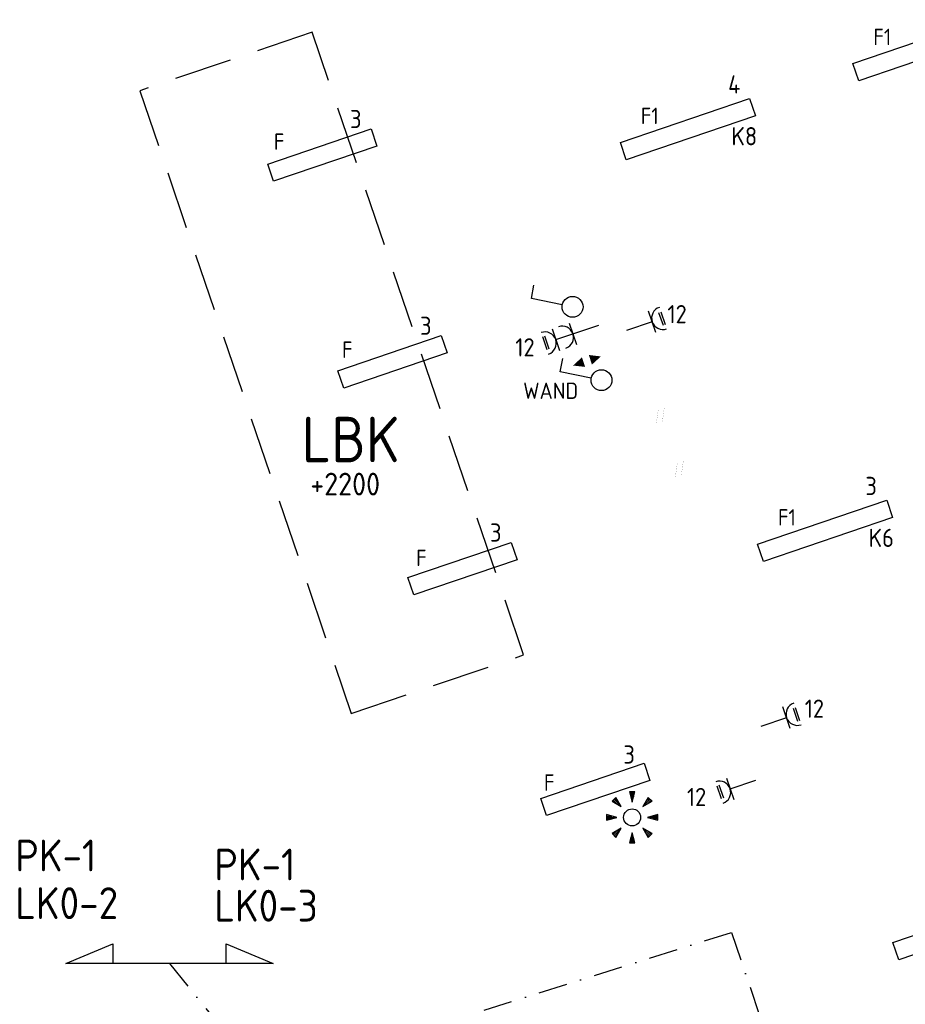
# Model space of a CAD drawing. Header units: millimetres. Extents: x 28812 to 120869, y 26747 to 104834.
# Tile 19 of 36: x 65662 to 75397, y 68067 to 78891. Entities that reach past the tile are written whole.
import ezdxf
from ezdxf.enums import TextEntityAlignment as Align

# ---------------------------------------------------------------- set-up
doc = ezdxf.new("R2010")
doc.units = ezdxf.units.MM
doc.header["$LTSCALE"] = 100
doc.linetypes.add('DASHDOT2', pattern=[12.7, 6.35, -3.175, 0, -3.175])
doc.linetypes.add('HIDDEN', pattern=[9.525, 6.35, -3.175])
for name, color, linetype in [('00-xref', 7, 'Continuous'), ('EB63101-_ATTRIB', 2, 'Continuous'), ('EL62203-_KRACHT-WCD230', 3, 'Continuous'), ('EL62209-_KRACHT-ASP400', 3, 'Continuous'), ('EL63101-_LICHT-ARM', 3, 'Continuous'), ('EL63102-_LICHT-SCH', 3, 'Continuous'), ('EL63103-_LICHT-WCD230V', 3, 'Continuous')]:
    doc.layers.add(name, color=color, linetype=linetype)
doc.layers.add('GRENS', color=210, linetype='DASHDOT2', lineweight=30)
doc.styles.add('NORATT', font='iso.shx')
doc.styles.add('NORDIM', font='isocp.shx')

# ---------------------------------------------------------------- blocks, each defined once
blk = doc.blocks.new('EJ3P31')
at = {"color": 0}
blk.add_lwpolyline([(-7.5, -1), (-7.5, 1), (7.5, 1), (7.5, -1)], close=True, dxfattribs=at)
at = {"style": 'NORATT', "flags": 9}
blk.add_attdef('GELIJK', text='', height=1.8, dxfattribs=at).set_placement((3.5, 5), align=Align.MIDDLE_CENTER)
at = {"color": 0, "style": 'NORATT'}
for tag, flags, p in [('A_CODE', 8, (-3.5, 2.75)), ('SCHAK', 8, (3.5, 2.75)), ('GROEP', 8, (-3.5, -2.75)), ('KAST', 9, (3.5, -2.75))]:
    blk.add_attdef(tag, text='', height=1.8, dxfattribs=dict(at, flags=flags)).set_placement(p, align=Align.MIDDLE)
blk = doc.blocks.new('ES3W1L')
for p, q in [((-0.75, 1.25), (0.75, 1.25)), ((1.25, 0), (-1.25, 0)), ((-0.75, 1), (0.75, 1)), ((0, 0), (0, -3))]:
    blk.add_line(p, q)
blk.add_arc((0, 1.25), 1.25, 180, 0)
at = {"style": 'NORATT'}
for tag, flags, p in [('VERMOGEN', 9, (-2.5, 3)), ('GROEP', 8, (0, 3)), ('SCHAK', 8, (2.5, 3)), ('GELIJK', 9, (5, 3)), ('KAST', 9, (7, 3)), ('TAL', 8, (2.5, 3))]:
    blk.add_attdef(tag, text='', height=1.8, rotation=90, dxfattribs=dict(at, flags=flags)).set_placement(p, align=Align.MIDDLE_CENTER)
at = {"style": 'NORATT', "flags": 8}
blk.add_attdef('DOEL', text='', height=1.8, rotation=90, dxfattribs=at).set_placement((-2.5, 3), align=Align.MIDDLE_LEFT)
at = {"style": 'NORATT', "flags": 9}
blk.add_attdef('M_CODE', text='', height=1.8, dxfattribs=at).set_placement((0, 0), align=Align.MIDDLE_CENTER)
blk = doc.blocks.new('ES652141')
for p, q in [((-0.2, 3.75), (-0.2, 3)), ((0, 3.75), (0, 2.25)), ((0.2, 3.75), (0.2, 3)), ((-2.79, 2.51), (-2.26, 1.98)), ((-2.65, 2.65), (-1.59, 1.59)), ((-2.51, 2.79), (-1.98, 2.26)), ((2.65, 2.65), (1.59, 1.59)), ((2.51, 2.79), (1.98, 2.26)), ((2.79, 2.51), (2.26, 1.98)), ((-3.75, 0.2), (-3, 0.2)), ((-3.75, 0), (-2.25, 0)), ((3.75, 0), (2.25, 0)), ((3.75, 0.2), (3, 0.2)), ((-3.75, -0.2), (-3, -0.2)), ((3.75, -0.2), (3, -0.2)), ((-2.79, -2.51), (-2.26, -1.98)), ((-2.65, -2.65), (-1.59, -1.59)), ((-2.51, -2.79), (-1.98, -2.26)), ((0, -3.75), (0, -2.25)), ((2.65, -2.65), (1.59, -1.59)), ((2.51, -2.79), (1.98, -2.26)), ((2.79, -2.51), (2.26, -1.98)), ((-0.2, -3.75), (-0.2, -3)), ((0.2, -3.75), (0.2, -3))]:
    blk.add_line(p, q)
for points in [[(-1.59, 1.59), (-2.37, 2.93), (-2.93, 2.37)], [(0, 2.25), (0.4, 3.75), (-0.4, 3.75)], [(1.59, 1.59), (2.93, 2.37), (2.37, 2.93)], [(-2.25, 0), (-3.75, 0.4), (-3.75, -0.4)], [(2.25, 0), (3.75, -0.4), (3.75, 0.4)], [(-1.59, -1.59), (-2.93, -2.37), (-2.37, -2.93)], [(0, -2.25), (-0.4, -3.75), (0.4, -3.75)], [(1.59, -1.59), (2.37, -2.93), (2.93, -2.37)]]:
    blk.add_lwpolyline(points, close=True)
blk.add_circle((0, 0), 1.25)
at = {"style": 'NORATT'}
blk.add_attdef('NUMMER', text='', height=1.8, dxfattribs=at).set_placement((0, 5), align=Align.MIDDLE)
for tag, flags, p in [('CODE', 9, (1, 3.5)), ('PANEEL', 9, (0, 3)), ('GRP', 8, (0, -5)), ('RUIMTE', 9, (0, -7.5))]:
    blk.add_attdef(tag, text='', height=1.8, dxfattribs=dict(at, flags=flags)).set_placement(p, align=Align.MIDDLE_LEFT)
at = {"style": 'NORATT', "flags": 8}
blk.add_attdef('M_CODE', text='', height=1.8, dxfattribs=at).set_placement((0, 0), align=Align.MIDDLE_CENTER)
blk = doc.blocks.new('ES3S1')
blk.add_lwpolyline([(0.58, 1), (2.31, 4), (3.61, 3.25)])
blk.add_circle((0, 0), 1.15)
at = {"style": 'NORATT'}
for tag, flags, p in [('SCHAK', 8, (3, 5.5)), ('KAST', 9, (-3, 0.5)), ('M_CODE', 9, (0, 0)), ('DOEL', 9, (-3, -2)), ('GROEP', 9, (-3, -4.5))]:
    blk.add_attdef(tag, text='', height=1.8, dxfattribs=dict(at, flags=flags)).set_placement(p, align=Align.MIDDLE_CENTER)
blk = doc.blocks.new('ES3W2L')
for p, q in [((-0.75, 3.25), (0.75, 3.25)), ((-0.75, 3), (0.75, 3)), ((1.25, 2), (-1.25, 2)), ((0, 2), (0, -3)), ((1.25, 0), (-1.25, 0))]:
    blk.add_line(p, q)
for centre in [(0, 3.25), (0, 1.25)]:
    blk.add_arc(centre, 1.25, 180, 0)
at = {"style": 'NORATT'}
for tag, flags, p in [('VERMOGEN', 9, (-2.5, 5)), ('GROEP', 8, (0, 5)), ('SCHAK', 8, (2.5, 5)), ('GELIJKI', 9, (5, 5)), ('GELIJK', 9, (5, 5)), ('KAST', 9, (7, 5)), ('TAL', 8, (2.5, 5))]:
    blk.add_attdef(tag, text='', height=1.8, rotation=90, dxfattribs=dict(at, flags=flags)).set_placement(p, align=Align.MIDDLE_CENTER)
at = {"style": 'NORATT', "flags": 8}
blk.add_attdef('DOEL', text='', height=1.8, rotation=90, dxfattribs=at).set_placement((-2.5, 5), align=Align.MIDDLE_LEFT)
at = {"style": 'NORATT'}
for tag, height, flags, p in [('GROEPI', 1.8, 9, (0, 9.5)), ('CODE', 3.5, 8, (0, 4.5)), ('M_CODE', 1.8, 9, (0, 0)), ('VERMOGENI', 1.8, 9, (0, -9.5)), ('DOELI', 1.8, 9, (0, -11.5))]:
    blk.add_attdef(tag, text='', height=height, dxfattribs=dict(at, flags=flags)).set_placement(p, align=Align.MIDDLE_CENTER)
blk = doc.blocks.new('EJ3P21')
at = {"color": 0}
blk.add_lwpolyline([(-6, -1), (-6, 1), (6, 1), (6, -1)], close=True, dxfattribs=at)
at = {"style": 'NORATT'}
for tag, height, flags, p in [('GROEPI', 1.8, 9, (0, 9.5)), ('CODE', 3.5, 8, (0, 4.5)), ('GELIJK', 1.8, 9, (3.5, 5)), ('M_CODE', 1.8, 9, (0, 0)), ('VERMOGEN', 1.8, 9, (0, -5.5)), ('DOEL', 1.8, 9, (0, -7.5)), ('VERMOGENI', 1.8, 9, (0, -9.5)), ('DOELI', 1.8, 9, (0, -11.5))]:
    blk.add_attdef(tag, text='', height=height, dxfattribs=dict(at, flags=flags)).set_placement(p, align=Align.MIDDLE_CENTER)
at = {"style": 'NORATT', "flags": 9}
for tag in ['GELIJKI', 'TAL']:
    blk.add_attdef(tag, text='', height=1.8, rotation=90, dxfattribs=at).set_placement((5, 2.75), align=Align.MIDDLE_CENTER)
at = {"style": 'NORATT'}
for tag, flags, p in [('SCHAK', 8, (3.5, 2.8)), ('A_CODE', 8, (0, 0)), ('GROEP', 8, (-3.5, -2.8)), ('KAST', 9, (3.5, -2.8))]:
    blk.add_attdef(tag, text='', height=1.8, dxfattribs=dict(at, flags=flags)).set_placement(p, align=Align.MIDDLE)

msp = doc.modelspace()

# ---------------------------------------------------------------- linework, layer by layer
at = {"color": 7}
for points in [[(72050, 75189, 0, 111, 0), (71935, 75152, 111, 111, 0)], [(71745, 75089, 0, 111, 0), (71860, 75127, 111, 111, 0)]]:
    msp.add_lwpolyline(points, format="xyseb", dxfattribs=at)
at = {"layer": '00-xref', "linetype": 'HIDDEN'}
msp.add_lwpolyline([(69307, 71264), (71201, 71907), (68877, 78753), (66983, 78110)], close=True, dxfattribs=at)
at = {"layer": 'EL62209-_KRACHT-ASP400', "color": 1, "const_width": 1.11, "elevation": 6000}
for points in [[(72683, 74614), (72660, 74452)], [(72749, 74637), (72727, 74474)], [(72956, 74038), (72934, 73875)], [(72890, 74015), (72868, 73852)]]:
    msp.add_lwpolyline(points, dxfattribs=at)
at = {"layer": 'GRENS', "ltscale": 0.5, "elevation": -16800}
msp.add_lwpolyline([(67308, 68514), (68343, 67242), (73486, 68857), (76015, 61395), (105206, 71338)], dxfattribs=at)
at = {"layer": 'GRENS', "linetype": 'Continuous', "ltscale": 0.1, "elevation": -16800}
msp.add_lwpolyline([(67930, 68516), (67930, 68732), (68447, 68514), (66168, 68514), (66685, 68732), (66685, 68516)], dxfattribs=at)

# ---------------------------------------------------------------- block references
at = {"layer": 'EL62203-_KRACHT-WCD230', "xscale": 100, "yscale": 100, "zscale": 100, "rotation": 108.749992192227}
msp.add_blockref('ES3W2L', (71743, 75438, 16800), dxfattribs=at)
at = {"layer": 'EL63101-_LICHT-ARM'}
ref = msp.add_blockref('EJ3P31', (75563, 78555, 2600), dxfattribs=dict(at, xscale=99.99999999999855, yscale=99.99999999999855, zscale=99.99999999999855, rotation=18.79999999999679))
ref.add_attrib('A_CODE', 'F1', dxfattribs={"layer": 'EB63101-_ATTRIB', "color": 1, "height": 180, "style": 'NORATT', "flags": 8}).set_placement((75144, 78702, 2600), align=Align.MIDDLE)
ref = msp.add_blockref('EJ3P31', (73007, 77687, 2600), dxfattribs=dict(at, xscale=99.99999999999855, yscale=99.99999999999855, zscale=99.99999999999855, rotation=18.79999999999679))
ref.add_attrib('A_CODE', 'F1', dxfattribs={"layer": 'EB63101-_ATTRIB', "color": 1, "height": 180, "style": 'NORATT', "flags": 8}).set_placement((72587, 77834, 2600), align=Align.MIDDLE)
ref = msp.add_blockref('EJ3P21', (68989, 77403, 16800), dxfattribs=dict(at, xscale=100, yscale=100, zscale=100, rotation=198.8000000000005))
ref.add_attrib('A_CODE', 'F', dxfattribs={"layer": 'EB63101-_ATTRIB', "color": 1, "height": 180, "style": 'NORATT', "flags": 8}).set_placement((68513, 77550, 16800), align=Align.MIDDLE)
ref = msp.add_blockref('EJ3P21', (69759, 75130, 16800), dxfattribs=dict(at, xscale=99.99999999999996, yscale=99.99999999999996, zscale=99.99999999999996, rotation=198.8000000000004))
ref.add_attrib('A_CODE', 'F', dxfattribs={"layer": 'EB63101-_ATTRIB', "color": 1, "height": 180, "style": 'NORATT', "flags": 8}).set_placement((69263, 75263, 16800), align=Align.MIDDLE)
ref = msp.add_blockref('EJ3P31', (74515, 73273, 2600), dxfattribs=dict(at, xscale=100.000000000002, yscale=100.000000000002, zscale=100.000000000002, rotation=18.79999999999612))
ref.add_attrib('A_CODE', 'F1', dxfattribs={"layer": 'EB63101-_ATTRIB', "color": 1, "height": 180, "style": 'NORATT', "flags": 8}).set_placement((74095, 73420, 2600), align=Align.MIDDLE)
ref = msp.add_blockref('EJ3P21', (70529, 72856, 16800), dxfattribs=dict(at, xscale=99.99999999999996, yscale=99.99999999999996, zscale=99.99999999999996, rotation=198.8000000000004))
ref.add_attrib('A_CODE', 'F', dxfattribs={"layer": 'EB63101-_ATTRIB', "color": 1, "height": 180, "style": 'NORATT', "flags": 8}).set_placement((70077, 72975, 16800), align=Align.MIDDLE)
ref = msp.add_blockref('EJ3P21', (71990, 70429, 16800), dxfattribs=dict(at, xscale=99.99999999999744, yscale=99.99999999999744, zscale=99.99999999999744, rotation=198.8000000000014))
ref.add_attrib('A_CODE', 'F', dxfattribs={"layer": 'EB63101-_ATTRIB', "color": 1, "height": 180, "style": 'NORATT', "flags": 8}).set_placement((71483, 70505, 16800), align=Align.MIDDLE)
at = {"layer": 'EL63101-_LICHT-ARM', "xscale": 75, "yscale": 75, "zscale": 75}
msp.add_blockref('ES652141', (72394, 70122, 16800), dxfattribs=at)
at = {"layer": 'EL63101-_LICHT-ARM'}
ref = msp.add_blockref('EJ3P31', (76002, 68893, 2600), dxfattribs=dict(at, xscale=100.000000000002, yscale=100.000000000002, zscale=100.000000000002, rotation=18.79999999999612))
ref.add_attrib('A_CODE', 'F1', dxfattribs={"layer": 'EB63101-_ATTRIB', "color": 1, "height": 180, "style": 'NORATT', "flags": 8}).set_placement((75582, 69041, 2600), align=Align.MIDDLE)
at = {"layer": 'EL63102-_LICHT-SCH', "xscale": 100.0000000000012, "yscale": 100.0000000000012, "zscale": 100.0000000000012, "rotation": 108.749992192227}
msp.add_blockref('ES3S1', (71739, 75734, 16800), dxfattribs=at)
at = {"layer": 'EL63102-_LICHT-SCH'}
ref = msp.add_blockref('ES3S1', (72057, 74928, 16800), dxfattribs=dict(at, xscale=100.0000000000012, yscale=100.0000000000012, zscale=100.0000000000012, rotation=108.749992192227))
ref.add_attrib('SCHAK', 'WAND', dxfattribs={"layer": '0', "color": 1, "height": 180, "style": 'NORATT', "flags": 8}).set_placement((71498, 74812, 16800), align=Align.MIDDLE_CENTER)
at = {"layer": 'EL63103-_LICHT-WCD230V', "xscale": 100, "yscale": 100, "zscale": 100}
for p, rotation in [((72615, 75570, 1050), 288.7506711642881), ((74092, 71218, 1050), 288.749999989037), ((73471, 70436, 1050), 108.7499999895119)]:
    msp.add_blockref('ES3W1L', p, dxfattribs=dict(at, rotation=rotation))

# ---------------------------------------------------------------- texts
at = {"layer": 'EL62203-_KRACHT-WCD230', "color": 7, "style": 'NORDIM'}
for s, height, p in [('12', 200, (72782, 75554, -16600)), ('12', 200, (71110, 75189, -16600)), ('LBK', 500, (68762, 74026)), ('+2200', 250, (68856, 73661)), ('12', 200, (74291, 71217, -16600)), ('12', 200, (72996, 70246, -16600))]:
    msp.add_text(s, height=height, dxfattribs=at).set_placement(p)
at = {"layer": 'EL63101-_LICHT-ARM', "color": 1, "style": 'NORDIM'}
for s, p in [('4', (73449, 78079, -2400)), ('3', (69293, 77699, 12000)), ('K8', (73485, 77510)), ('3', (70063, 75426, 12000)), ('3', (74958, 73665, -2400)), ('3', (70832, 73153, 12000)), ('K6', (74993, 73095)), ('3', (72298, 70713, -2400))]:
    msp.add_text(s, height=200, dxfattribs=at).set_placement(p)
at = {"layer": 'GRENS', "style": 'NORATT'}
for s, p in [('PK-1', (65614, 69528, -16800)), ('PK-1', (67802, 69429)), ('LK0-2', (65614, 69004, -16800)), ('LK0-3', (67802, 68976))]:
    msp.add_text(s, height=350, dxfattribs=at).set_placement(p)

doc.saveas('drawing.dxf')
